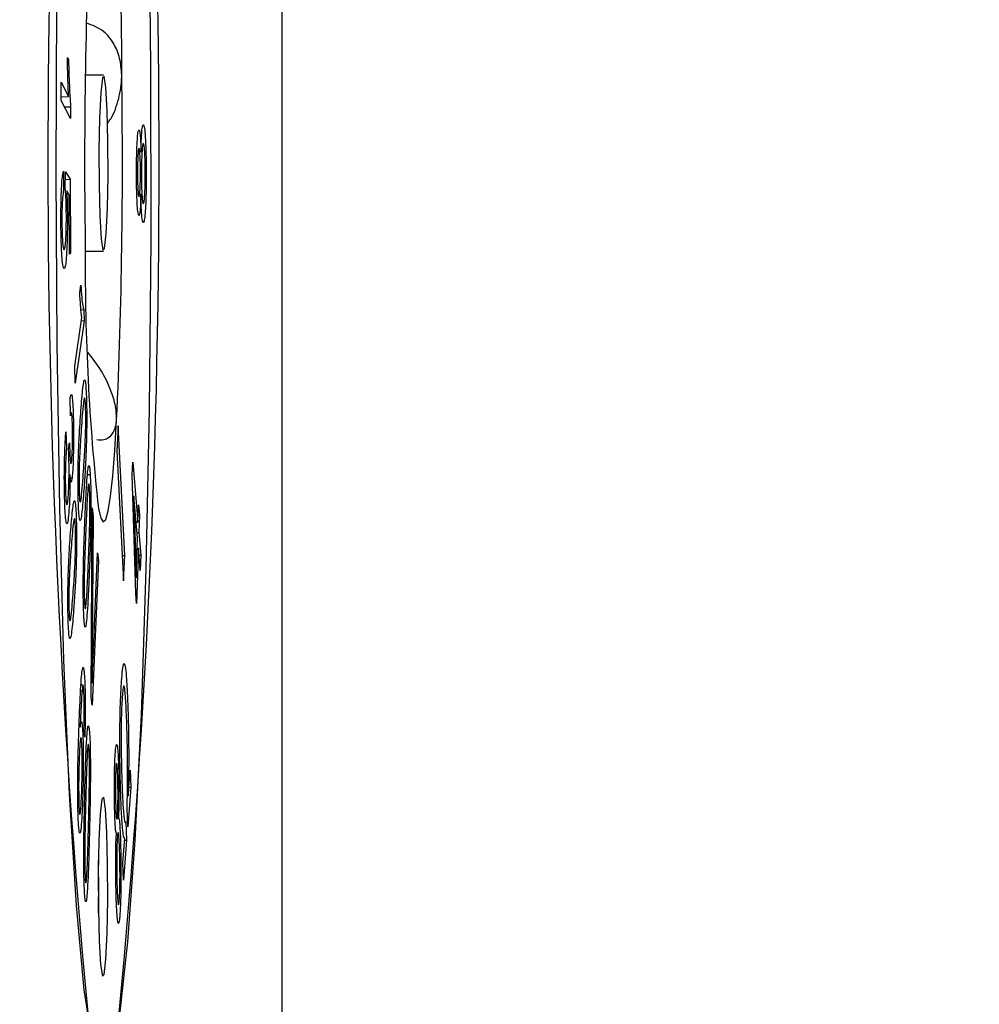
# Model space of a CAD drawing. Header units: millimetres. Extents: x 0 to 1262, y 0 to 420.
# Tile 42 of 99: x 753.45 to 756.98, y 162.7 to 166.33. Entities that reach past the tile are written whole.
import ezdxf

# ---------------------------------------------------------------- set-up
doc = ezdxf.new("R2010")
doc.units = ezdxf.units.MM
doc.header["$PDSIZE"] = -1
doc.layers.add('SLD-0', color=7, linetype='Continuous')
doc.styles.add('SLDTEXTSTYLE0', font='TXT', dxfattribs={"width": 0.75})
doc.dimstyles.new('SLDDIMSTYLE8', dxfattribs={"dimtxt": 3.5, "dimasz": 3.2, "dimexe": 0, "dimexo": 0.0625, "dimgap": 0.875, "dimtad": 0, "dimtih": 1, "dimtoh": 1, "dimdec": 1, "dimlfac": 3, "dimrnd": 1e-09, "dimzin": 4, "dimdsep": 46, "dimtxsty": 'SLDTEXTSTYLE0', "dimblk1": 'NONE', "dimsah": 1, "dimcen": 0, "dimadec": 0, "dimazin": 1, "dimtfac": 1, "dimtdec": 1, "dimtmove": 0, "dimatfit": 3, "dimldrblk": 'NONE', "dimfxl": 1, "dimfrac": 2, "dimtolj": 1, "dimtzin": 12, "dimarcsym": 0})

# ---------------------------------------------------------------- blocks, each defined once
blk = doc.blocks.new('*D106')
at = {"layer": 'Defpoints', "color": 0, "transparency": 16777216}
for p in [(735.6146, 174.5968), (738.2073, 172.0041)]:
    blk.add_point(p, dxfattribs=at)
at = {"layer": 'SLD-0', "color": 0, "lineweight": -2, "transparency": 16777216}
for p, q in [((735.6146, 174.5968), (738.2073, 172.0041)), ((752.8934, 157.318), (740.4701, 169.7413)), ((756.0934, 157.318), (752.8934, 157.318))]:
    blk.add_line(p, q, dxfattribs=at)
at = {"layer": 'SLD-0', "color": 0, "transparency": 16777216}
blk.add_solid([(740.8472, 170.1184), (740.093, 169.3642), (738.2073, 172.0041)], dxfattribs=at)
at = {"layer": 'SLD-0', "color": 0, "transparency": 16777216, "insert": (756.9684, 159.068), "char_height": 3.5, "attachment_point": 1, "style": 'SLDTEXTSTYLE0'}
blk.add_mtext('\\A1;3X∅11.0 [∅0.43]', dxfattribs=at)
blk = doc.blocks.new('_None')

msp = doc.modelspace()

# ---------------------------------------------------------------- linework, layer by layer
at = {"color": 7, "linetype": 'Continuous', "lineweight": 25}
for p, q in [((754.410979, 340.957163), (754.410979, 150.643677)), ((753.620684, 166.189784), (753.624809, 166.181735)), ((753.753808, 166.12427), (753.686746, 166.12427)), ((753.597625, 166.031881), (753.597978, 166.098774)), ((753.597978, 166.098774), (753.625116, 166.046444)), ((753.632453, 165.964793), (753.597625, 166.031881)), ((753.597692, 166.044622), (753.625116, 166.046444)), ((753.632687, 166.008218), (753.632453, 165.964793)), ((753.60604, 165.770481), (753.60669, 165.700639)), ((753.613146, 165.705153), (753.613429, 165.769055)), ((753.613302, 165.740316), (753.631513, 165.741201)), ((753.613429, 165.769055), (753.631513, 165.741201)), ((753.631513, 165.741201), (753.632569, 165.470388)), ((753.907473, 165.759664), (753.911002, 165.759662)), ((753.627633, 165.681906), (753.618161, 165.698215)), ((753.628481, 165.464659), (753.627633, 165.681906)), ((753.628458, 165.470586), (753.632569, 165.470388)), ((753.632569, 165.470388), (753.628481, 165.464659)), ((753.686746, 165.47657), (753.753808, 165.47657)), ((753.666318, 165.324056), (753.670207, 165.351295)), ((753.647952, 165.052559), (753.67358, 165.23213)), ((753.670787, 165.260252), (753.681271, 165.26078)), ((753.681271, 165.26078), (753.682057, 165.219787)), ((753.682057, 165.219787), (753.649165, 164.989351)), ((753.671864, 165.220105), (753.682057, 165.219787)), ((753.649165, 164.989351), (753.647952, 165.052559)), ((753.631675, 164.869433), (753.630931, 164.936447)), ((753.635406, 164.880203), (753.631553, 164.880405)), ((753.808037, 164.832056), (753.803038, 164.739029)), ((753.832381, 164.354467), (753.808037, 164.832056)), ((753.615483, 164.810995), (753.617446, 164.753941)), ((753.624996, 164.747572), (753.628591, 164.770033)), ((753.627007, 164.760134), (753.628773, 164.76017)), ((753.628591, 164.770033), (753.628773, 164.76017)), ((753.803038, 164.739029), (753.827382, 164.261439)), ((753.859706, 164.651401), (753.861165, 164.698257)), ((753.861165, 164.698257), (753.880577, 164.477534)), ((753.69474, 164.653181), (753.704629, 164.653582)), ((753.87244, 164.216291), (753.859706, 164.651401)), ((753.626609, 164.641155), (753.637907, 164.640614)), ((753.696782, 164.603429), (753.691487, 164.603676)), ((753.861977, 164.573815), (753.865279, 164.573335)), ((753.865279, 164.573335), (753.874207, 164.273011)), ((753.87878, 164.419827), (753.865279, 164.573335)), ((753.880577, 164.477534), (753.882559, 164.54116)), ((753.882559, 164.54116), (753.885931, 164.502807)), ((753.708212, 163.83271), (753.711552, 164.530859)), ((753.711552, 164.530859), (753.715331, 164.500474)), ((753.711406, 164.500345), (753.715331, 164.500474)), ((753.715331, 164.500474), (753.712345, 163.997771)), ((753.873748, 164.477042), (753.880577, 164.477534)), ((753.881361, 164.502724), (753.885931, 164.502807)), ((753.885931, 164.502807), (753.88395, 164.439181)), ((753.877088, 164.439057), (753.88395, 164.439181)), ((753.88395, 164.439181), (753.891126, 164.357584)), ((753.874207, 164.273011), (753.87878, 164.419827)), ((753.715135, 163.975292), (753.732149, 164.365011)), ((753.732149, 164.365011), (753.735707, 164.336351)), ((753.882153, 164.381474), (753.875813, 164.177938)), ((753.877595, 164.381802), (753.882153, 164.381474)), ((753.889329, 164.299877), (753.882153, 164.381474)), ((753.735707, 164.336351), (753.711796, 163.803756)), ((753.730893, 164.336253), (753.735707, 164.336351)), ((753.822639, 164.354476), (753.832381, 164.354467)), ((753.827382, 164.261439), (753.832381, 164.354467)), ((753.884265, 164.357459), (753.891126, 164.357584)), ((753.891126, 164.357584), (753.889329, 164.299877)), ((753.870791, 164.272655), (753.874207, 164.273011)), ((753.875813, 164.177938), (753.87244, 164.216291)), ((753.709002, 163.997792), (753.712345, 163.997771)), ((753.669772, 163.856431), (753.674857, 163.856197)), ((753.678307, 163.876437), (753.670925, 163.876824)), ((753.708463, 163.885167), (753.711503, 163.885796)), ((753.711796, 163.803756), (753.708212, 163.83271)), ((753.684917, 163.685586), (753.681861, 163.719892)), ((753.694575, 163.634785), (753.690198, 163.63497)), ((753.802959, 163.586574), (753.802804, 163.586582)), ((753.844952, 163.469363), (753.852129, 163.564189)), ((753.852129, 163.564189), (753.854334, 163.50105)), ((753.854334, 163.50105), (753.842886, 163.35494)), ((753.847358, 163.501151), (753.854334, 163.50105)), ((753.841683, 163.468898), (753.844952, 163.469363)), ((753.842886, 163.35494), (753.840531, 163.422237)), ((753.804303, 163.388154), (753.808802, 163.388381)), ((753.836589, 163.373667), (753.838982, 163.305159)), ((753.809093, 163.329653), (753.808836, 163.329666)), ((753.82526, 163.222415), (753.832711, 163.313126)), ((753.838982, 163.305159), (753.827498, 163.158457)), ((753.832065, 163.305259), (753.838982, 163.305159)), ((753.827498, 163.158457), (753.82526, 163.222415))]:
    msp.add_line(p, q, dxfattribs=at)
at = {"color": 7, "linetype": 'Continuous', "lineweight": 25, "flags": 128}
for points in [[(753.710886, 169.031286), (753.743662, 169.128111), (753.776805, 169.104664), (753.809117, 168.961794), (753.839429, 168.704663), (753.866648, 168.342565), (753.889788, 167.888588), (753.908013, 167.359138), (753.920665, 166.773353), (753.927286, 166.152403), (753.927637, 165.518732), (753.921706, 164.895241), (753.909706, 164.304466), (753.892072, 163.767759), (753.869441, 163.304517), (753.84263, 162.931484), (753.812609, 162.662142)], [(753.714477, 162.552906), (753.683023, 162.753816), (753.654126, 163.064839), (753.628833, 163.474732), (753.608056, 163.968682), (753.592547, 164.528836), (753.582867, 165.134948), (753.579365, 165.765112), (753.582167, 166.396552), (753.591174, 167.006447), (753.606058, 167.572752), (753.626282, 168.075001), (753.651116, 168.49504), (753.679661, 168.817689), (753.710886, 169.031286)], [(753.757978, 165.486525), (753.763947, 165.540911), (753.768373, 165.634805), (753.770581, 165.753912), (753.770236, 165.8801), (753.76739, 165.994157), (753.762476, 166.078719), (753.756242, 166.120913), (753.749638, 166.114315), (753.743669, 166.059929), (753.739243, 165.966035), (753.737035, 165.846928), (753.73738, 165.72074), (753.740226, 165.606683), (753.74514, 165.52212), (753.751374, 165.479927), (753.757978, 165.486525)], [(753.610246, 166.00757), (753.615995, 166.007736), (753.632687, 166.008218)], [(753.735025, 164.528417), (753.743875, 164.492453), (753.752895, 164.478868), (753.76193, 164.487896), (753.770827, 164.519381), (753.779432, 164.572786), (753.787599, 164.647195), (753.795188, 164.741336), (753.802069, 164.853599)], [(753.756257, 162.810899), (753.762401, 162.866878), (753.766956, 162.963521), (753.769229, 163.086116), (753.768874, 163.215999), (753.765944, 163.333396), (753.760886, 163.420434), (753.75447, 163.463864), (753.747673, 163.457072), (753.741529, 163.401094), (753.736973, 163.30445), (753.7347, 163.181855), (753.735056, 163.051973), (753.737985, 162.934576), (753.743043, 162.847537), (753.74946, 162.804108), (753.756257, 162.810899)]]:
    msp.add_lwpolyline(points, dxfattribs=at)
at = {"color": 7, "linetype": 'Continuous', "lineweight": 25}
for centre, radius, start, end in [((787.008103, 165.80042), 33.459242, 174.2729373, 185.7270627), ((720.499513, 165.80042), 33.459242, 354.2729373, 5.7270627), ((745.708696, 166.186754), 8.112387, 359.5680943, 6.2677523), ((774.346129, 165.806303), 20.662018, 177.389877, 180.918083), ((733.161487, 165.794537), 20.662018, 357.389877, 0.918083), ((761.79892, 165.414086), 8.112387, 179.5680943, 186.2677523), ((747.603202, 163.133986), 6.132838, 359.0944773, 0.9055227)]:
    msp.add_arc(centre, radius, start, end, dxfattribs=at)
for points, knots in [([(753.820852, 166.125602), (753.819222, 166.14637), (753.815836, 166.189507), (753.79206, 166.244797), (753.751876, 166.294266), (753.71273, 166.308571), (753.690193, 166.316806)], [0, 0, 0, 0, 0.20499091, 0.42578154, 0.66941998, 1, 1, 1, 1]), ([(753.625116, 166.046444), (753.62424, 166.067537), (753.622895, 166.099935), (753.621511, 166.149287), (753.62096, 166.176244), (753.620684, 166.189784)], [0, 0, 0, 0, 0.4815128, 0.73958464, 1, 1, 1, 1]), ([(753.624809, 166.181735), (753.625453, 166.157915), (753.62663, 166.114436), (753.629225, 166.053461), (753.631436, 166.024567), (753.632687, 166.008218)], [0, 0, 0, 0, 0.34468697, 0.62918009, 1, 1, 1, 1]), ([(753.768513, 165.947992), (753.772552, 165.953323), (753.791417, 165.978226), (753.812047, 166.038254), (753.821054, 166.094857), (753.820867, 166.123453), (753.820852, 166.125602)], [0, 0, 0, 0, 0.11544676, 0.5393008, 0.96537552, 1, 1, 1, 1]), ([(753.875348, 165.767339), (753.875465, 165.787952), (753.875678, 165.825477), (753.877311, 165.871449), (753.879447, 165.903914), (753.881984, 165.921826), (753.883757, 165.92315), (753.884578, 165.923762)], [0, 0, 0, 0, 0.23293642, 0.42404401, 0.61458428, 0.82159462, 1, 1, 1, 1]), ([(753.884578, 165.923762), (753.885622, 165.922056), (753.8874, 165.919149), (753.889624, 165.894987), (753.890844, 165.867449), (753.891346, 165.848215), (753.891522, 165.84146)], [0, 0, 0, 0, 0.3585355, 0.61078578, 0.86330322, 1, 1, 1, 1]), ([(753.891522, 165.84146), (753.892042, 165.859987), (753.892997, 165.893998), (753.895467, 165.925779), (753.898013, 165.9408), (753.899745, 165.941719), (753.900572, 165.942158)], [0, 0, 0, 0, 0.29166217, 0.53542974, 0.77811603, 1, 1, 1, 1]), ([(753.900572, 165.942158), (753.901994, 165.939788), (753.904551, 165.935526), (753.907793, 165.899115), (753.910017, 165.850572), (753.910936, 165.800048), (753.910986, 165.769677), (753.911002, 165.759662)], [0, 0, 0, 0, 0.26846882, 0.48288876, 0.69755663, 0.90026422, 1, 1, 1, 1]), ([(753.884503, 165.85515), (753.883793, 165.854386), (753.882482, 165.852977), (753.880742, 165.836223), (753.879587, 165.813361), (753.87896, 165.788857), (753.878897, 165.773581), (753.878869, 165.766828)], [0, 0, 0, 0, 0.26143922, 0.48272105, 0.70424304, 0.86925258, 1, 1, 1, 1]), ([(753.889828, 165.764992), (753.889781, 165.775417), (753.889686, 165.796371), (753.888776, 165.822443), (753.887518, 165.842245), (753.886038, 165.853335), (753.884982, 165.854584), (753.884503, 165.85515)], [0, 0, 0, 0, 0.20484494, 0.41176851, 0.59984407, 0.81864018, 1, 1, 1, 1]), ([(753.900557, 165.873418), (753.899548, 165.87233), (753.897777, 165.87042), (753.895509, 165.84712), (753.894078, 165.817482), (753.893418, 165.787048), (753.893358, 165.769327), (753.893333, 165.762314)], [0, 0, 0, 0, 0.29052144, 0.51019043, 0.73039721, 0.89330889, 1, 1, 1, 1]), ([(753.907477, 165.760567), (753.90741, 165.77426), (753.907283, 165.800367), (753.906144, 165.832482), (753.904624, 165.856182), (753.902701, 165.870867), (753.901282, 165.872555), (753.900557, 165.873418)], [0, 0, 0, 0, 0.20982081, 0.40004391, 0.58111312, 0.78592463, 1, 1, 1, 1]), ([(753.597002, 165.58149), (753.597033, 165.604377), (753.59709, 165.645684), (753.598647, 165.69845), (753.600795, 165.737013), (753.603378, 165.760489), (753.605209, 165.767364), (753.60604, 165.770481)], [0, 0, 0, 0, 0.2389015, 0.43117471, 0.62280158, 0.8289432, 1, 1, 1, 1]), ([(753.884214, 165.60754), (753.882776, 165.610414), (753.880389, 165.615184), (753.877635, 165.652637), (753.875945, 165.695821), (753.875383, 165.737157), (753.875356, 165.760871), (753.875348, 165.767339)], [0, 0, 0, 0, 0.31299654, 0.51946072, 0.7258489, 0.92522709, 1, 1, 1, 1]), ([(753.878869, 165.766828), (753.878919, 165.756515), (753.879018, 165.735785), (753.879934, 165.71006), (753.881193, 165.690079), (753.882653, 165.678553), (753.883697, 165.677373), (753.884147, 165.676864)], [0, 0, 0, 0, 0.2045609, 0.41118461, 0.60113944, 0.82787116, 1, 1, 1, 1]), ([(753.884147, 165.676864), (753.88506, 165.677962), (753.886544, 165.679747), (753.888315, 165.700342), (753.889419, 165.724862), (753.88977, 165.748644), (753.889817, 165.761848), (753.889828, 165.764992)], [0, 0, 0, 0, 0.33051938, 0.53758899, 0.74490058, 0.93925896, 1, 1, 1, 1]), ([(753.893333, 165.762314), (753.893402, 165.748623), (753.893534, 165.722483), (753.894794, 165.688703), (753.896534, 165.664021), (753.898485, 165.65216), (753.899745, 165.650848), (753.900256, 165.650317)], [0, 0, 0, 0, 0.21078998, 0.40245258, 0.62466167, 0.84786678, 1, 1, 1, 1]), ([(753.911002, 165.759662), (753.910866, 165.736205), (753.910617, 165.693515), (753.908736, 165.641553), (753.906292, 165.604766), (753.903325, 165.583919), (753.901221, 165.582424), (753.900211, 165.581706)], [0, 0, 0, 0, 0.22927955, 0.41726553, 0.6045402, 0.81003368, 1, 1, 1, 1]), ([(753.900256, 165.650317), (753.901479, 165.651975), (753.903425, 165.654614), (753.905671, 165.682832), (753.907023, 165.714289), (753.907428, 165.742942), (753.90747, 165.758101), (753.907477, 165.760567)], [0, 0, 0, 0, 0.35138487, 0.55925336, 0.76738314, 0.9621545, 1, 1, 1, 1]), ([(753.616902, 165.611016), (753.616766, 165.624423), (753.616498, 165.650927), (753.615178, 165.683404), (753.613923, 165.69827), (753.613226, 165.70444), (753.613146, 165.705153)], [0, 0, 0, 0, 0.32636237, 0.64515241, 0.95899375, 1, 1, 1, 1]), ([(753.60669, 165.700639), (753.605291, 165.693573), (753.60316, 165.682814), (753.601252, 165.645304), (753.600537, 165.614887), (753.600524, 165.596293), (753.600518, 165.587376)], [0, 0, 0, 0, 0.45353841, 0.6905474, 0.85159868, 1, 1, 1, 1]), ([(753.618161, 165.698215), (753.618585, 165.689323), (753.619606, 165.667873), (753.620507, 165.632808), (753.62069, 165.607124), (753.620753, 165.598289)], [0, 0, 0, 0, 0.31716291, 0.76509648, 1, 1, 1, 1]), ([(753.891417, 165.687701), (753.890892, 165.67071), (753.889977, 165.641137), (753.887732, 165.616304), (753.885827, 165.608243), (753.884646, 165.607728), (753.884214, 165.60754)], [0, 0, 0, 0, 0.34441792, 0.59945805, 0.85334419, 1, 1, 1, 1]), ([(753.900211, 165.581706), (753.898782, 165.583898), (753.896476, 165.587435), (753.893687, 165.617971), (753.892119, 165.651798), (753.891616, 165.677569), (753.891417, 165.687701)], [0, 0, 0, 0, 0.38054288, 0.61399769, 0.84822582, 1, 1, 1, 1]), ([(753.609517, 165.482938), (753.610716, 165.485953), (753.612662, 165.490847), (753.615009, 165.518173), (753.616338, 165.54966), (753.616926, 165.582602), (753.616909, 165.602396), (753.616902, 165.611016)], [0, 0, 0, 0, 0.32135736, 0.521679, 0.72264263, 0.87921332, 1, 1, 1, 1]), ([(753.620753, 165.598289), (753.620725, 165.580014), (753.620671, 165.54374), (753.619161, 165.491872), (753.616824, 165.449132), (753.613623, 165.420723), (753.611313, 165.415362), (753.610122, 165.4126)], [0, 0, 0, 0, 0.1770904, 0.35152067, 0.5653298, 0.77607023, 1, 1, 1, 1]), ([(753.610122, 165.4126), (753.608708, 165.412261), (753.60587, 165.411579), (753.602123, 165.436949), (753.599306, 165.474527), (753.597638, 165.520556), (753.597123, 165.557667), (753.597019, 165.578102), (753.597002, 165.58149)], [0, 0, 0, 0, 0.23955561, 0.48063456, 0.66370838, 0.81680194, 0.96961963, 1, 1, 1, 1]), ([(753.600518, 165.587376), (753.600656, 165.573816), (753.600915, 165.548592), (753.602383, 165.516691), (753.604495, 165.491007), (753.607077, 165.481086), (753.608809, 165.4824), (753.609517, 165.482938)], [0, 0, 0, 0, 0.18247579, 0.33944444, 0.55453068, 0.81794896, 1, 1, 1, 1]), ([(753.670207, 165.351295), (753.671334, 165.335317), (753.673507, 165.304475), (753.67726, 165.271685), (753.679914, 165.26447), (753.681271, 165.26078)], [0, 0, 0, 0, 0.34430219, 0.66455928, 1, 1, 1, 1]), ([(753.67358, 165.23213), (753.672308, 165.243722), (753.670355, 165.261528), (753.667985, 165.29447), (753.666875, 165.314164), (753.666318, 165.324056)], [0, 0, 0, 0, 0.48144152, 0.73953647, 1, 1, 1, 1]), ([(753.802069, 164.853599), (753.801566, 164.869971), (753.80052, 164.903981), (753.780276, 164.967658), (753.746914, 165.03827), (753.713646, 165.081491), (753.696117, 165.104265)], [0, 0, 0, 0, 0.21785165, 0.45255879, 0.71154716, 1, 1, 1, 1]), ([(753.6705, 164.889268), (753.671653, 164.904291), (753.675133, 164.949636), (753.679918, 164.994544), (753.684734, 165.005627), (753.687589, 164.993961), (753.689522, 164.967857), (753.69032, 164.948114), (753.690588, 164.941479)], [0, 0, 0, 0, 0.18631446, 0.56235589, 0.69357807, 0.82625739, 0.94160798, 1, 1, 1, 1]), ([(753.630931, 164.936447), (753.632314, 164.942444), (753.634672, 164.952666), (753.638099, 164.94265), (753.640699, 164.91505), (753.642093, 164.881725), (753.642615, 164.861453), (753.642733, 164.856908)], [0, 0, 0, 0, 0.30734959, 0.52390078, 0.74148691, 0.9420327, 1, 1, 1, 1]), ([(753.690588, 164.941479), (753.691085, 164.924944), (753.692053, 164.892752), (753.692091, 164.840887), (753.691569, 164.811733), (753.69135, 164.799461)], [0, 0, 0, 0, 0.37949139, 0.73879803, 1, 1, 1, 1]), ([(753.687588, 164.904458), (753.687274, 164.911167), (753.686654, 164.924402), (753.685141, 164.935241), (753.683069, 164.937041), (753.679996, 164.921412), (753.676446, 164.8833), (753.67389, 164.849786), (753.6726, 164.83288)], [0, 0, 0, 0, 0.08277329, 0.16329882, 0.27918384, 0.44773074, 0.72141459, 1, 1, 1, 1]), ([(753.67928, 164.653407), (753.680409, 164.669184), (753.682669, 164.700759), (753.685606, 164.749895), (753.687626, 164.797652), (753.688363, 164.839432), (753.688411, 164.872165), (753.687987, 164.892932), (753.687645, 164.902811), (753.687588, 164.904458)], [0, 0, 0, 0, 0.24567506, 0.49166316, 0.68605237, 0.80094261, 0.89104836, 0.98183591, 1, 1, 1, 1]), ([(753.639546, 164.828471), (753.639216, 164.839094), (753.638601, 164.858859), (753.637069, 164.875142), (753.635152, 164.882707), (753.633322, 164.878199), (753.632072, 164.871545), (753.631675, 164.869433)], [0, 0, 0, 0, 0.21260878, 0.39554302, 0.56535565, 0.86201378, 1, 1, 1, 1]), ([(753.661332, 164.544582), (753.660843, 164.561153), (753.659898, 164.593135), (753.659907, 164.653612), (753.66113, 164.723229), (753.66478, 164.80706), (753.668321, 164.857957), (753.6705, 164.889268)], [0, 0, 0, 0, 0.13080573, 0.2524474, 0.40875475, 0.63627502, 1, 1, 1, 1]), ([(753.642733, 164.856908), (753.643061, 164.838446), (753.643704, 164.802279), (753.643212, 164.746713), (753.641938, 164.697293), (753.640052, 164.661453), (753.638526, 164.646624), (753.637907, 164.640614)], [0, 0, 0, 0, 0.22074647, 0.43243188, 0.62519279, 0.84811666, 1, 1, 1, 1]), ([(753.6726, 164.83288), (753.671472, 164.817076), (753.669215, 164.785448), (753.66627, 164.736381), (753.664257, 164.688418), (753.663528, 164.646867), (753.663457, 164.614661), (753.663873, 164.59415), (753.664208, 164.584242), (753.66427, 164.582418)], [0, 0, 0, 0, 0.24622408, 0.49274235, 0.68818379, 0.80316315, 0.89117112, 0.97996501, 1, 1, 1, 1]), ([(753.728824, 164.782037), (753.737719, 164.781231), (753.762251, 164.779007), (753.789273, 164.800599), (753.800674, 164.831683), (753.801971, 164.852063), (753.802069, 164.853599)], [0, 0, 0, 0, 0.21415792, 0.59066623, 0.96914764, 1, 1, 1, 1]), ([(753.610256, 164.574888), (753.609894, 164.595819), (753.609167, 164.637855), (753.609892, 164.70106), (753.611526, 164.754067), (753.613511, 164.788941), (753.614966, 164.805209), (753.615483, 164.810995)], [0, 0, 0, 0, 0.23040554, 0.4627212, 0.65828639, 0.87847834, 1, 1, 1, 1]), ([(753.636511, 164.704466), (753.637295, 164.712854), (753.638574, 164.726532), (753.639656, 164.759688), (753.640064, 164.790638), (753.639838, 164.81418), (753.639597, 164.825957), (753.639546, 164.828471)], [0, 0, 0, 0, 0.33180971, 0.54111976, 0.75071383, 0.94678875, 1, 1, 1, 1]), ([(753.69135, 164.799461), (753.69068, 164.775623), (753.689343, 164.728052), (753.685846, 164.66107), (753.683064, 164.620793), (753.681399, 164.596693)], [0, 0, 0, 0, 0.28744466, 0.57363209, 1, 1, 1, 1]), ([(753.628773, 164.76017), (753.629111, 164.748209), (753.62974, 164.725947), (753.631298, 164.702949), (753.633032, 164.691675), (753.634857, 164.692412), (753.63596, 164.700452), (753.636511, 164.704466)], [0, 0, 0, 0, 0.22774304, 0.42391276, 0.62007951, 0.81028789, 1, 1, 1, 1]), ([(753.617446, 164.753941), (753.616288, 164.738075), (753.614504, 164.713635), (753.613147, 164.668218), (753.612956, 164.634846), (753.613216, 164.615078), (753.613435, 164.605109), (753.613468, 164.60359)], [0, 0, 0, 0, 0.43792077, 0.6745667, 0.82407533, 0.97319097, 1, 1, 1, 1]), ([(753.626448, 164.708135), (753.626283, 164.714057), (753.626002, 164.724142), (753.625479, 164.736847), (753.625157, 164.743992), (753.624996, 164.747572)], [0, 0, 0, 0, 0.41503076, 0.70691155, 1, 1, 1, 1]), ([(753.622575, 164.557594), (753.623428, 164.566333), (753.624902, 164.581441), (753.626351, 164.618222), (753.626965, 164.65393), (753.626903, 164.685289), (753.62658, 164.70151), (753.626448, 164.708135)], [0, 0, 0, 0, 0.29360733, 0.50764468, 0.72195468, 0.88643692, 1, 1, 1, 1]), ([(753.685992, 164.502054), (753.686897, 164.522345), (753.68963, 164.583583), (753.693622, 164.651083), (753.69811, 164.685948), (753.701025, 164.689151), (753.703241, 164.673516), (753.704282, 164.65856), (753.704629, 164.653582)], [0, 0, 0, 0, 0.18648248, 0.56283105, 0.69394866, 0.82644794, 0.94222688, 1, 1, 1, 1]), ([(753.629825, 164.653476), (753.629884, 164.639936), (753.63, 164.612856), (753.629169, 164.569886), (753.627277, 164.52573), (753.625314, 164.505071), (753.62417, 164.493035)], [0, 0, 0, 0, 0.19391291, 0.38781579, 0.64335304, 1, 1, 1, 1]), ([(753.637907, 164.640614), (753.636901, 164.633927), (753.635082, 164.62184), (753.632161, 164.627106), (753.630623, 164.644473), (753.629825, 164.653476)], [0, 0, 0, 0, 0.37362396, 0.67528326, 1, 1, 1, 1]), ([(753.66427, 164.582418), (753.664573, 164.575863), (753.665176, 164.562828), (753.666643, 164.551771), (753.668689, 164.549264), (753.671779, 164.563971), (753.675382, 164.602143), (753.677972, 164.636206), (753.67928, 164.653407)], [0, 0, 0, 0, 0.08039346, 0.15984618, 0.27220654, 0.4406554, 0.71754025, 1, 1, 1, 1]), ([(753.704629, 164.653582), (753.705366, 164.639365), (753.706784, 164.612044), (753.707453, 164.561865), (753.707354, 164.532178), (753.707316, 164.520621)], [0, 0, 0, 0, 0.39850214, 0.76583916, 1, 1, 1, 1]), ([(753.702243, 164.60279), (753.701839, 164.607754), (753.70104, 164.617585), (753.699353, 164.619896), (753.697214, 164.610208), (753.694497, 164.576951), (753.691673, 164.523438), (753.689758, 164.480105), (753.688794, 164.458282)], [0, 0, 0, 0, 0.08429114, 0.16693275, 0.29267595, 0.47087048, 0.73352361, 1, 1, 1, 1]), ([(753.613468, 164.60359), (753.613838, 164.591759), (753.614531, 164.569633), (753.616415, 164.548797), (753.618579, 164.539293), (753.620764, 164.543857), (753.622036, 164.553511), (753.622575, 164.557594)], [0, 0, 0, 0, 0.20397514, 0.38148758, 0.60713079, 0.83380722, 1, 1, 1, 1]), ([(753.681399, 164.596693), (753.680246, 164.581673), (753.676766, 164.536332), (753.671979, 164.491472), (753.667165, 164.480411), (753.664308, 164.492136), (753.662389, 164.518397), (753.661595, 164.538065), (753.661332, 164.544582)], [0, 0, 0, 0, 0.18646384, 0.56290942, 0.69414519, 0.82681517, 0.94261472, 1, 1, 1, 1]), ([(753.697707, 164.31909), (753.698577, 164.340013), (753.70032, 164.381885), (753.702458, 164.443753), (753.703748, 164.499522), (753.703885, 164.543158), (753.703497, 164.575269), (753.702792, 164.593392), (753.702323, 164.601414), (753.702243, 164.60279)], [0, 0, 0, 0, 0.24601929, 0.49235614, 0.68305902, 0.79812399, 0.88918455, 0.98099207, 1, 1, 1, 1]), ([(753.62417, 164.493035), (753.62283, 164.483694), (753.620399, 164.466739), (753.616604, 164.472616), (753.613571, 164.497188), (753.611388, 164.533803), (753.610599, 164.562433), (753.610256, 164.574888)], [0, 0, 0, 0, 0.26151194, 0.47468247, 0.68767811, 0.86412498, 1, 1, 1, 1]), ([(753.633272, 164.449424), (753.634441, 164.463969), (753.637972, 164.507885), (753.6428, 164.550735), (753.647598, 164.559021), (753.650407, 164.546066), (753.65226, 164.51922), (753.653017, 164.499509), (753.65326, 164.493195)], [0, 0, 0, 0, 0.1877376, 0.56681157, 0.69692797, 0.82828053, 0.94499261, 1, 1, 1, 1]), ([(753.707316, 164.520621), (753.707, 164.494254), (753.706369, 164.441628), (753.703935, 164.359343), (753.701807, 164.306573), (753.700534, 164.275024)], [0, 0, 0, 0, 0.28764481, 0.57410558, 1, 1, 1, 1]), ([(753.65024, 164.457748), (753.649928, 164.464717), (753.649322, 164.47825), (753.647801, 164.4893), (753.645708, 164.491849), (753.642633, 164.476535), (753.6391, 164.440265), (753.636567, 164.408596), (753.63529, 164.392636)], [0, 0, 0, 0, 0.08480293, 0.16466572, 0.28346919, 0.45672506, 0.72620229, 1, 1, 1, 1]), ([(753.65326, 164.493195), (753.653755, 164.475691), (753.654704, 164.442152), (753.654596, 164.390745), (753.654066, 164.362975), (753.653857, 164.352052)], [0, 0, 0, 0, 0.39839356, 0.76335992, 1, 1, 1, 1]), ([(753.681901, 164.123792), (753.681223, 164.136829), (753.67989, 164.162471), (753.679051, 164.219335), (753.679212, 164.290626), (753.681487, 164.391023), (753.684242, 164.458929), (753.685992, 164.502054)], [0, 0, 0, 0, 0.12662832, 0.24905582, 0.3997951, 0.61882403, 1, 1, 1, 1]), ([(753.6238, 164.111081), (753.623348, 164.127088), (753.622459, 164.158608), (753.622499, 164.217663), (753.623712, 164.285369), (753.627392, 164.368374), (753.630996, 164.418057), (753.633272, 164.449424)], [0, 0, 0, 0, 0.12617222, 0.24843994, 0.40248774, 0.62276763, 1, 1, 1, 1]), ([(753.641729, 164.211998), (753.642877, 164.22728), (753.645174, 164.257869), (753.64813, 164.305672), (753.650169, 164.352132), (753.650937, 164.392805), (753.651019, 164.425112), (753.650629, 164.44596), (753.650298, 164.455964), (753.65024, 164.457748)], [0, 0, 0, 0, 0.24761272, 0.49563354, 0.68576244, 0.80066716, 0.89030755, 0.98044516, 1, 1, 1, 1]), ([(753.688794, 164.458282), (753.687923, 164.437363), (753.68618, 164.395501), (753.684033, 164.333377), (753.68275, 164.277426), (753.682605, 164.233892), (753.682989, 164.202569), (753.683662, 164.184415), (753.684132, 164.176502), (753.684223, 164.174973)], [0, 0, 0, 0, 0.2464149, 0.4931319, 0.68674503, 0.80080008, 0.88950502, 0.9786501, 1, 1, 1, 1]), ([(753.63529, 164.392636), (753.634143, 164.377346), (753.631846, 164.34674), (753.628894, 164.298909), (753.626842, 164.252281), (753.626091, 164.211467), (753.626, 164.179273), (753.626393, 164.15899), (753.62671, 164.149185), (753.626764, 164.147509)], [0, 0, 0, 0, 0.24821826, 0.49685955, 0.68735433, 0.80475847, 0.89285119, 0.9816871, 1, 1, 1, 1]), ([(753.653857, 164.352052), (753.653161, 164.328488), (753.651771, 164.28146), (753.648219, 164.216597), (753.645425, 164.177876), (753.643766, 164.154884)], [0, 0, 0, 0, 0.28973548, 0.57824875, 1, 1, 1, 1]), ([(753.684223, 164.174973), (753.684651, 164.169735), (753.685486, 164.159522), (753.687248, 164.157595), (753.689446, 164.168545), (753.692138, 164.203068), (753.694916, 164.255786), (753.696772, 164.2979), (753.697707, 164.31909)], [0, 0, 0, 0, 0.08901291, 0.17357508, 0.30447176, 0.48739363, 0.74208539, 1, 1, 1, 1]), ([(753.700534, 164.275024), (753.69963, 164.254724), (753.696898, 164.193437), (753.692897, 164.126108), (753.688407, 164.091289), (753.685501, 164.088199), (753.683291, 164.10385), (753.682252, 164.118754), (753.681901, 164.123792)], [0, 0, 0, 0, 0.18655241, 0.56320972, 0.69429636, 0.8268694, 0.94148324, 1, 1, 1, 1]), ([(753.626764, 164.147509), (753.627056, 164.140908), (753.627646, 164.127583), (753.629148, 164.115717), (753.631243, 164.112683), (753.634328, 164.127547), (753.637882, 164.16361), (753.64044, 164.195776), (753.641729, 164.211998)], [0, 0, 0, 0, 0.08000311, 0.16150322, 0.28261953, 0.4513158, 0.72328115, 1, 1, 1, 1]), ([(753.643766, 164.154884), (753.642597, 164.140331), (753.639067, 164.096385), (753.634236, 164.053844), (753.62944, 164.045194), (753.626647, 164.058322), (753.624806, 164.085114), (753.624049, 164.104658), (753.6238, 164.111081)], [0, 0, 0, 0, 0.18791072, 0.56743906, 0.69757208, 0.82909771, 0.9438362, 1, 1, 1, 1]), ([(753.712345, 163.997771), (753.712262, 163.984515), (753.712102, 163.959167), (753.711819, 163.921839), (753.711608, 163.897812), (753.711503, 163.885796)], [0, 0, 0, 0, 0.35402816, 0.67694895, 1, 1, 1, 1]), ([(753.711503, 163.885796), (753.711917, 163.896547), (753.71271, 163.917123), (753.713923, 163.946927), (753.714731, 163.965835), (753.715135, 163.975292)], [0, 0, 0, 0, 0.35363391, 0.67674274, 1, 1, 1, 1]), ([(753.663984, 163.736048), (753.664822, 163.757346), (753.66735, 163.821605), (753.671128, 163.897297), (753.675774, 163.938422), (753.678919, 163.946143), (753.681556, 163.935062), (753.682837, 163.91949), (753.68338, 163.912892)], [0, 0, 0, 0, 0.17541781, 0.52924424, 0.66946392, 0.81028691, 0.91961206, 1, 1, 1, 1]), ([(753.821065, 163.903277), (753.822282, 163.916967), (753.824723, 163.944432), (753.8291, 163.961423), (753.832503, 163.952623), (753.834342, 163.940269), (753.834712, 163.937784)], [0, 0, 0, 0, 0.29464569, 0.59110986, 0.91777111, 1, 1, 1, 1]), ([(753.834712, 163.937784), (753.835987, 163.92616), (753.838204, 163.905946), (753.84107, 163.857689), (753.842486, 163.82121), (753.843282, 163.800702)], [0, 0, 0, 0, 0.37205759, 0.64698182, 1, 1, 1, 1]), ([(753.68338, 163.912892), (753.684165, 163.899709), (753.685687, 163.874148), (753.686651, 163.82114), (753.68666, 163.762035), (753.685822, 163.717588), (753.685069, 163.690937), (753.684917, 163.685586)], [0, 0, 0, 0, 0.23345943, 0.45266344, 0.64014137, 0.92775531, 1, 1, 1, 1]), ([(753.81729, 163.469323), (753.816574, 163.492426), (753.814777, 163.550413), (753.813622, 163.64729), (753.814298, 163.747048), (753.816481, 163.827468), (753.819049, 163.876042), (753.820707, 163.898439), (753.821065, 163.903277)], [0, 0, 0, 0, 0.16288443, 0.40883478, 0.58650517, 0.76416911, 0.94905789, 1, 1, 1, 1]), ([(753.674857, 163.856197), (753.673697, 163.840653), (753.671753, 163.814607), (753.669563, 163.766418), (753.668408, 163.737326), (753.667828, 163.72273)], [0, 0, 0, 0, 0.42440643, 0.71119054, 1, 1, 1, 1]), ([(753.681129, 163.860239), (753.680548, 163.86633), (753.679469, 163.877654), (753.67739, 163.876462), (753.675912, 163.866431), (753.675026, 163.857838), (753.674857, 163.856197)], [0, 0, 0, 0, 0.29518096, 0.54883625, 0.91380897, 1, 1, 1, 1]), ([(753.682915, 163.796184), (753.682871, 163.80282), (753.682765, 163.818891), (753.682206, 163.842434), (753.681478, 163.854471), (753.681129, 163.860239)], [0, 0, 0, 0, 0.26809553, 0.6492786, 1, 1, 1, 1]), ([(753.83946, 163.738754), (753.838597, 163.759869), (753.836532, 163.810439), (753.832872, 163.861616), (753.828932, 163.877603), (753.825834, 163.869726), (753.824054, 163.85017), (753.823151, 163.84026)], [0, 0, 0, 0, 0.21913902, 0.52483759, 0.68160574, 0.83864922, 1, 1, 1, 1]), ([(753.823151, 163.84026), (753.822588, 163.832348), (753.821157, 163.812277), (753.819469, 163.771394), (753.819043, 163.73526), (753.818855, 163.719351)], [0, 0, 0, 0, 0.26696823, 0.67725467, 1, 1, 1, 1]), ([(753.681861, 163.719892), (753.682002, 163.725995), (753.682284, 163.738204), (753.682782, 163.763081), (753.682862, 163.78299), (753.682915, 163.796184)], [0, 0, 0, 0, 0.25204047, 0.50426766, 1, 1, 1, 1]), ([(753.843282, 163.800702), (753.844003, 163.777661), (753.845697, 163.723472), (753.84671, 163.636421), (753.846426, 163.576798), (753.846314, 163.553289)], [0, 0, 0, 0, 0.30940798, 0.72769523, 1, 1, 1, 1]), ([(753.667828, 163.72273), (753.668881, 163.730715), (753.670751, 163.744884), (753.673791, 163.742781), (753.675391, 163.726034), (753.676219, 163.71737)], [0, 0, 0, 0, 0.38392043, 0.6812931, 1, 1, 1, 1]), ([(753.662153, 163.359812), (753.661296, 163.3745), (753.659577, 163.403988), (753.65852, 163.470313), (753.658664, 163.551379), (753.660676, 163.642767), (753.662846, 163.703961), (753.663984, 163.736048)], [0, 0, 0, 0, 0.15386688, 0.30889739, 0.47358301, 0.72397307, 1, 1, 1, 1]), ([(753.676219, 163.71737), (753.676886, 163.705907), (753.678203, 163.68326), (753.679239, 163.629904), (753.679402, 163.569301), (753.678453, 163.503318), (753.677155, 163.465182), (753.676475, 163.44519)], [0, 0, 0, 0, 0.16815878, 0.33223432, 0.54944379, 0.76380532, 1, 1, 1, 1]), ([(753.684848, 163.480977), (753.685481, 163.504742), (753.68739, 163.576471), (753.690443, 163.659862), (753.694371, 163.713898), (753.697153, 163.730174), (753.699517, 163.725373), (753.700726, 163.715283), (753.701138, 163.711842)], [0, 0, 0, 0, 0.18621756, 0.56204839, 0.69263981, 0.82455252, 0.94016102, 1, 1, 1, 1]), ([(753.701138, 163.711842), (753.702012, 163.701626), (753.703698, 163.681925), (753.704996, 163.636407), (753.705273, 163.606589), (753.705386, 163.59441)], [0, 0, 0, 0, 0.38917458, 0.75051883, 1, 1, 1, 1]), ([(753.818855, 163.719351), (753.818815, 163.692198), (753.818723, 163.630688), (753.820239, 163.562195), (753.821493, 163.524157), (753.821798, 163.514914)], [0, 0, 0, 0, 0.37433143, 0.84796587, 1, 1, 1, 1]), ([(753.84196, 163.483462), (753.842212, 163.510101), (753.842798, 163.57197), (753.841769, 163.662005), (753.84015, 163.715829), (753.83946, 163.738754)], [0, 0, 0, 0, 0.30269134, 0.70300019, 1, 1, 1, 1]), ([(753.673418, 163.665959), (753.672912, 163.67155), (753.671897, 163.682765), (753.669944, 163.68448), (753.667922, 163.674755), (753.665906, 163.649616), (753.664891, 163.625369), (753.664337, 163.612146)], [0, 0, 0, 0, 0.1639932, 0.32894311, 0.54005365, 0.74916073, 1, 1, 1, 1]), ([(753.673384, 163.48156), (753.674153, 163.504865), (753.675285, 163.539144), (753.675545, 163.592473), (753.675152, 163.627651), (753.674311, 163.652189), (753.673665, 163.662151), (753.673418, 163.665959)], [0, 0, 0, 0, 0.39537056, 0.58154422, 0.76853234, 0.91150677, 1, 1, 1, 1]), ([(753.699438, 163.651812), (753.698971, 163.654879), (753.698059, 163.660879), (753.69639, 163.655418), (753.694448, 163.636223), (753.692213, 163.592027), (753.690102, 163.527396), (753.688772, 163.476578), (753.688103, 163.450983)], [0, 0, 0, 0, 0.0864873, 0.16920077, 0.2922431, 0.47077048, 0.73343922, 1, 1, 1, 1]), ([(753.698491, 163.355236), (753.699083, 163.37945), (753.700268, 163.427906), (753.701597, 163.49774), (753.702174, 163.557755), (753.701781, 163.60075), (753.701023, 163.629785), (753.700127, 163.644749), (753.699557, 163.650591), (753.699438, 163.651812)], [0, 0, 0, 0, 0.24547118, 0.49123951, 0.68303857, 0.79696338, 0.88637555, 0.97624907, 1, 1, 1, 1]), ([(753.794652, 163.427499), (753.794239, 163.453964), (753.793554, 163.497851), (753.794285, 163.560867), (753.795708, 163.60705), (753.797488, 163.633309), (753.798637, 163.643088), (753.798974, 163.645956)], [0, 0, 0, 0, 0.31212839, 0.51760958, 0.7231668, 0.91880152, 1, 1, 1, 1]), ([(753.798974, 163.645956), (753.800038, 163.651923), (753.801974, 163.662769), (753.804869, 163.65057), (753.807281, 163.624621), (753.809071, 163.586507), (753.809793, 163.556413), (753.810115, 163.542978)], [0, 0, 0, 0, 0.23718773, 0.43118638, 0.62450927, 0.8323658, 1, 1, 1, 1]), ([(753.664337, 163.612146), (753.663581, 163.588758), (753.662394, 163.552026), (753.6621, 163.493243), (753.662542, 163.451787), (753.663473, 163.426492), (753.664071, 163.417362), (753.664242, 163.41475)], [0, 0, 0, 0, 0.3726166, 0.58519592, 0.79851777, 0.94233673, 1, 1, 1, 1]), ([(753.705386, 163.59441), (753.7054, 163.567366), (753.705426, 163.513391), (753.704054, 163.422415), (753.702626, 163.361459), (753.701771, 163.324949)], [0, 0, 0, 0, 0.28710977, 0.57300864, 1, 1, 1, 1]), ([(753.800308, 163.583478), (753.799824, 163.578569), (753.798851, 163.568706), (753.797949, 163.542401), (753.797476, 163.512267), (753.797488, 163.482184), (753.79783, 163.463494), (753.797976, 163.455486)], [0, 0, 0, 0, 0.20625281, 0.4144314, 0.60586398, 0.83113993, 1, 1, 1, 1]), ([(753.80676, 163.517908), (753.80645, 163.530116), (753.805872, 163.552921), (753.804365, 163.577337), (753.802782, 163.589182), (753.801362, 163.590033), (753.800621, 163.585425), (753.800308, 163.583478)], [0, 0, 0, 0, 0.26028946, 0.48623577, 0.71272252, 0.87863712, 1, 1, 1, 1]), ([(753.810115, 163.542978), (753.810431, 163.524267), (753.810976, 163.491902), (753.810674, 163.443175), (753.809808, 163.410481), (753.809061, 163.394068), (753.808802, 163.388381)], [0, 0, 0, 0, 0.35106206, 0.60725791, 0.86391807, 1, 1, 1, 1]), ([(753.846314, 163.553289), (753.846154, 163.539017), (753.845915, 163.517513), (753.845385, 163.489928), (753.845097, 163.476222), (753.844952, 163.469363)], [0, 0, 0, 0, 0.49641157, 0.74799361, 1, 1, 1, 1]), ([(753.80444, 163.388999), (753.804919, 163.393698), (753.805883, 163.40314), (753.806789, 163.428841), (753.807283, 163.458219), (753.807266, 163.489068), (753.806922, 163.508653), (753.80676, 163.517908)], [0, 0, 0, 0, 0.20096905, 0.40377697, 0.5923122, 0.80733923, 1, 1, 1, 1]), ([(753.821798, 163.514914), (753.822636, 163.493303), (753.82451, 163.444935), (753.828562, 163.390067), (753.832958, 163.36633), (753.835639, 163.371747), (753.836589, 163.373667)], [0, 0, 0, 0, 0.24078161, 0.53889368, 0.8365716, 1, 1, 1, 1]), ([(753.664242, 163.41475), (753.664718, 163.409767), (753.665615, 163.400388), (753.667473, 163.400339), (753.669491, 163.411332), (753.671659, 163.439889), (753.672769, 163.466698), (753.673384, 163.48156)], [0, 0, 0, 0, 0.14868748, 0.27990328, 0.50399393, 0.72504244, 1, 1, 1, 1]), ([(753.685496, 163.094576), (753.684678, 163.104225), (753.683069, 163.123181), (753.681543, 163.175089), (753.680833, 163.245433), (753.681846, 163.353222), (753.68368, 163.431288), (753.684848, 163.480977)], [0, 0, 0, 0, 0.12654845, 0.24860204, 0.40262127, 0.61976811, 1, 1, 1, 1]), ([(753.797976, 163.455486), (753.798387, 163.439593), (753.799053, 163.413864), (753.80075, 163.390588), (753.802375, 163.380734), (753.803651, 163.383907), (753.8043, 163.388093), (753.80444, 163.388999)], [0, 0, 0, 0, 0.33428461, 0.5411725, 0.74847736, 0.94559703, 1, 1, 1, 1]), ([(753.827702, 163.320655), (753.826366, 163.329414), (753.823165, 163.350405), (753.819677, 163.406525), (753.817907, 163.453091), (753.81729, 163.469323)], [0, 0, 0, 0, 0.31810947, 0.76230735, 1, 1, 1, 1]), ([(753.840531, 163.422237), (753.8407, 163.428081), (753.841038, 163.439771), (753.841547, 163.459982), (753.841809, 163.474891), (753.84196, 163.483462)], [0, 0, 0, 0, 0.29819256, 0.59653497, 1, 1, 1, 1]), ([(753.676475, 163.44519), (753.675577, 163.424375), (753.673776, 163.38261), (753.670458, 163.344308), (753.667168, 163.328236), (753.664354, 163.334629), (753.662832, 163.352039), (753.662153, 163.359812)], [0, 0, 0, 0, 0.25311346, 0.5078613, 0.68250399, 0.85825331, 1, 1, 1, 1]), ([(753.688103, 163.450983), (753.68751, 163.426771), (753.686323, 163.378308), (753.685011, 163.30851), (753.684433, 163.248241), (753.684841, 163.205274), (753.685589, 163.176135), (753.686468, 163.161702), (753.687019, 163.156065), (753.687127, 163.154962)], [0, 0, 0, 0, 0.24632176, 0.49303417, 0.68416974, 0.80186026, 0.88980372, 0.97844089, 1, 1, 1, 1]), ([(753.80131, 163.33097), (753.80035, 163.333447), (753.79865, 163.337834), (753.796607, 163.365191), (753.795384, 163.396059), (753.794868, 163.418187), (753.794652, 163.427499)], [0, 0, 0, 0, 0.32298297, 0.57190921, 0.81984871, 1, 1, 1, 1]), ([(753.808802, 163.388381), (753.809927, 163.38632), (753.811992, 163.382537), (753.814508, 163.349316), (753.816161, 163.309943), (753.81685, 163.280473), (753.817162, 163.267165)], [0, 0, 0, 0, 0.29852851, 0.54773626, 0.7957597, 1, 1, 1, 1]), ([(753.687127, 163.154962), (753.687585, 163.151841), (753.688476, 163.145771), (753.690136, 163.150848), (753.692074, 163.168934), (753.694339, 163.212776), (753.696446, 163.27784), (753.697806, 163.329305), (753.698491, 163.355236)], [0, 0, 0, 0, 0.08512213, 0.16554399, 0.29039389, 0.46358195, 0.72973005, 1, 1, 1, 1]), ([(753.701771, 163.324949), (753.701139, 163.301181), (753.69923, 163.229428), (753.696165, 163.146155), (753.692231, 163.091976), (753.68943, 163.076133), (753.687086, 163.08136), (753.685893, 163.091279), (753.685496, 163.094576)], [0, 0, 0, 0, 0.18645177, 0.56288435, 0.69405547, 0.82672829, 0.94241063, 1, 1, 1, 1]), ([(753.799565, 163.134641), (753.799125, 163.160688), (753.798414, 163.202753), (753.798796, 163.263822), (753.799833, 163.304696), (753.800893, 163.323542), (753.80131, 163.33097)], [0, 0, 0, 0, 0.37952164, 0.61289759, 0.8474344, 1, 1, 1, 1]), ([(753.805664, 163.325988), (753.805027, 163.319487), (753.80384, 163.307369), (753.802769, 163.275214), (753.802199, 163.239341), (753.802219, 163.199357), (753.802683, 163.17325), (753.802912, 163.160366)], [0, 0, 0, 0, 0.21078321, 0.39288946, 0.57330331, 0.78943738, 1, 1, 1, 1]), ([(753.813828, 163.240948), (753.813392, 163.25829), (753.812626, 163.288756), (753.810639, 163.319733), (753.808648, 163.334089), (753.806908, 163.333895), (753.806009, 163.328182), (753.805664, 163.325988)], [0, 0, 0, 0, 0.28872199, 0.50724476, 0.72588642, 0.89474659, 1, 1, 1, 1]), ([(753.832711, 163.313126), (753.832012, 163.312973), (753.830825, 163.312712), (753.829146, 163.314993), (753.828185, 163.318762), (753.827702, 163.320655)], [0, 0, 0, 0, 0.41624617, 0.70683913, 1, 1, 1, 1]), ([(753.811028, 163.075093), (753.811665, 163.081478), (753.812885, 163.0937), (753.813996, 163.126181), (753.814566, 163.162523), (753.814528, 163.202233), (753.814061, 163.228093), (753.813828, 163.240948)], [0, 0, 0, 0, 0.20907908, 0.40027976, 0.57901267, 0.79072362, 1, 1, 1, 1]), ([(753.817162, 163.267165), (753.817596, 163.241154), (753.818373, 163.194638), (753.817878, 163.123949), (753.81641, 163.065937), (753.814318, 163.029531), (753.812833, 163.016636), (753.812343, 163.012384)], [0, 0, 0, 0, 0.26805574, 0.47938112, 0.69071056, 0.89802101, 1, 1, 1, 1]), ([(753.812343, 163.012384), (753.811112, 163.005576), (753.808887, 162.993277), (753.805584, 163.00819), (753.802855, 163.038338), (753.800806, 163.083), (753.799957, 163.118321), (753.799565, 163.134641)], [0, 0, 0, 0, 0.23698939, 0.42808605, 0.61839226, 0.82368057, 1, 1, 1, 1]), ([(753.802912, 163.160366), (753.803451, 163.139855), (753.804321, 163.106734), (753.806532, 163.077251), (753.808502, 163.065741), (753.810057, 163.06851), (753.81081, 163.073615), (753.811028, 163.075093)], [0, 0, 0, 0, 0.34386523, 0.55524988, 0.76702108, 0.93252977, 1, 1, 1, 1])]:
    msp.add_open_spline(points, degree=3, knots=knots, dxfattribs=at)

# ---------------------------------------------------------------- dimensions: what is measured, and where the dimension line sits
at = {"layer": 'SLD-0', "color": 250}
dim = msp.add_diameter_dim_2p(p1=(735.614616, 174.596782), p2=(738.207341, 172.004057), text='3X<>', dimstyle='SLDDIMSTYLE8', dxfattribs=at)
dim.commit()
dim.dimension.update_dxf_attribs({"geometry": '*D106', "text_midpoint": (772.280872, 157.318026), "dimtype": 163})

doc.saveas('drawing.dxf')
